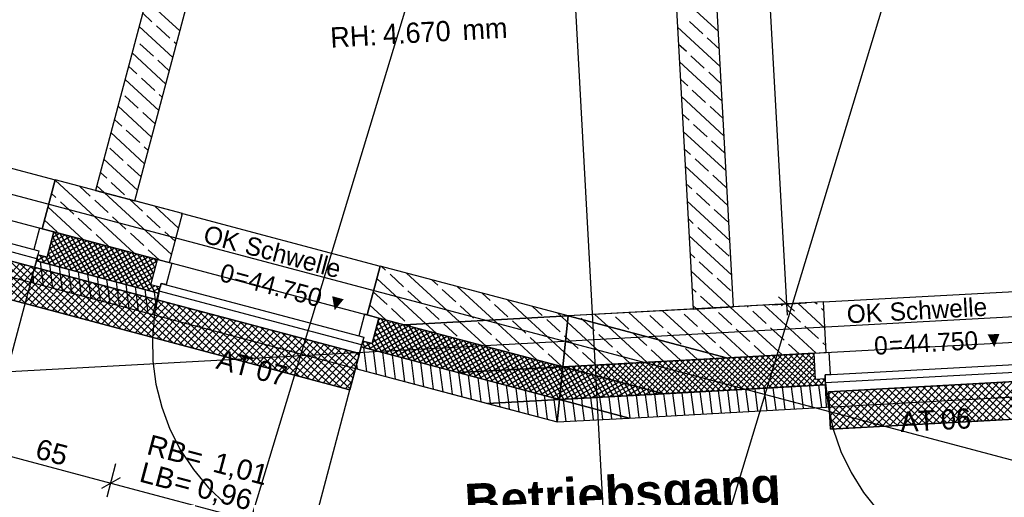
# Model space of a CAD drawing. Extents: x 199 to 1388, y 138 to 979.
# Tile 15 of 155: x 538 to 635, y 309 to 357. Entities that reach past the tile are written whole.
import ezdxf
from ezdxf.lldxf.tags import DXFTag

# ---------------------------------------------------------------- set-up
doc = ezdxf.new("R2010")
doc.units = 0
for name, color, linetype, lineweight, true_color in [('01 Allgemein Beschriftung-A07ET47SDI', 7, 'Continuous', 25, 0x848484), ('01AFU Allgemein Bemaßung-A07ET47HDI', 7, 'Continuous', 25, 0x848484), ('20 Außenwände-A07ET47EDI', 7, 'Continuous', 25, 0x848484), ('20 Dach Stb-Decke-A07ET47IDI', 7, 'Continuous', 25, 0x848484), ('20 Höhen Schwellen', 7, 'Continuous', 25, 0x848484), ('20 Innenwände-A07ET47KDI', 7, 'Continuous', 25, 0x848484), ('20 Räume Innen', 7, 'Continuous', 25, 0x848484), ('70 Bodenabläufe+Rinnen', 7, 'Continuous', 25, 0x848484), ('A-0', 7, 'Continuous', 25, 0x848484), ('UPO_Loop2', 140, 'Continuous', 30, 0x00bfff)]:
    doc.layers.add(name, color=color, linetype=linetype, lineweight=lineweight, true_color=true_color)
doc.layers.add('02 Raster Gebäude-A07ET47NDI', color=7, linetype='Continuous', lineweight=25)
doc.styles.get("Standard").update_dxf_attribs({"font": 'arial.ttf'})
tags = doc.linetypes.add('Raster-A07ET47ODI', pattern=[0.2, 0.1, -0.05, 0, -0.05]).pattern_tags.tags
tags[10:11] = [DXFTag(74, 4), DXFTag(75, 0), DXFTag(340, '0'), DXFTag(46, 1.0), DXFTag(50, 0.0), DXFTag(44, 0.0), DXFTag(45, 0.0)]
tags[8:9] = [DXFTag(74, 4), DXFTag(75, 0), DXFTag(340, '0'), DXFTag(46, 1.0), DXFTag(50, 0.0), DXFTag(44, 0.0), DXFTag(45, 0.0)]
tags[6:7] = [DXFTag(74, 4), DXFTag(75, 0), DXFTag(340, '0'), DXFTag(46, 1.0), DXFTag(50, 0.0), DXFTag(44, 0.0), DXFTag(45, 0.0)]
tags[4:5] = [DXFTag(74, 4), DXFTag(75, 0), DXFTag(340, '0'), DXFTag(46, 1.0), DXFTag(50, 0.0), DXFTag(44, 0.0), DXFTag(45, 0.0)]
tags = doc.linetypes.add('Öffnungslinie Tür Fenster-A07ET47JDI', pattern=[0.115, 0.075, -0.04]).pattern_tags.tags
tags[6:7] = [DXFTag(74, 4), DXFTag(75, 0), DXFTag(340, '0'), DXFTag(46, 1.0), DXFTag(50, 0.0), DXFTag(44, 0.0), DXFTag(45, 0.0)]
tags[4:5] = [DXFTag(74, 4), DXFTag(75, 0), DXFTag(340, '0'), DXFTag(46, 1.0), DXFTag(50, 0.0), DXFTag(44, 0.0), DXFTag(45, 0.0)]

# ---------------------------------------------------------------- blocks, each defined once
blk = doc.blocks.new('Referenz-A07ET47ZDI', base_point=(226.995, 158.1))
at = {"layer": '01AFU Allgemein Bemaßung-A07ET47HDI'}
for p, q in [((610.133, 390.405), (613.524, 328.494)), ((612.734, 329.202), (614.314, 327.786)), ((612.12, 328.417), (615.521, 328.603)), ((613.524, 328.494), (613.586, 327.37)), ((534.242, 314.135), (546.807, 310.799)), ((546.446, 309.44), (547.32, 312.732)), ((547.724, 311.331), (545.889, 310.266)), ((546.807, 310.799), (566.33, 305.615))]:
    blk.add_line(p, q, dxfattribs=at)
at = {"layer": '02 Raster Gebäude-A07ET47NDI', "linetype": 'Raster-A07ET47ODI', "ltscale": 56.250004}
for p, q in [((560.453, 946.656), (597.382, 272.02)), ((549.598, 270.755), (710.068, 800)), ((596.732, 271.128), (753.131, 786.944)), ((322.804, 396.183), (768.12, 277.957)), ((1013.211, 347.869), (329.65, 310.451))]:
    blk.add_line(p, q, dxfattribs=at)
at = {"layer": '20 Außenwände-A07ET47EDI'}
for p, q in [((521.787, 345.942), (541.31, 340.759)), ((540.027, 335.927), (541.31, 340.759)), ((549.099, 333.518), (541.298, 340.711)), ((545.305, 339.699), (541.31, 340.759)), ((541.386, 338.998), (540.95, 339.4)), ((544.777, 339.135), (543.706, 340.123)), ((552.799, 333.371), (546.192, 339.463)), ((519.707, 339.045), (539.695, 333.739)), ((543.15, 337.371), (541.827, 338.591)), ((546.541, 337.509), (545.218, 338.729)), ((549.933, 337.646), (548.678, 338.803)), ((553.875, 337.423), (549.171, 338.672)), ((539.49, 332.965), (519.502, 338.272)), ((544.127, 334.838), (540.601, 338.089)), ((553.495, 335.993), (551.164, 338.143)), ((552.592, 332.591), (553.875, 337.423)), ((553.875, 337.423), (573.399, 332.24)), ((541.523, 335.607), (540.253, 336.778)), ((544.914, 335.744), (543.591, 336.964)), ((548.306, 335.882), (546.982, 337.102)), ((551.697, 336.019), (550.374, 337.239)), ((553.844, 337.304), (553.765, 337.377)), ((518.867, 335.957), (538.893, 330.641)), ((539.776, 335.993), (539.212, 333.867)), ((541.187, 335.619), (539.776, 335.993)), ((541.187, 335.619), (540.027, 335.927)), ((540.52, 333.106), (541.187, 335.619)), ((541.039, 335.061), (541.745, 335.471)), ((541.184, 335.607), (541.198, 335.616)), ((541.187, 335.619), (551.432, 332.899)), ((543.539, 331.683), (541.268, 335.597)), ((544.086, 331.538), (541.814, 335.452)), ((550.07, 334.255), (548.747, 335.475)), ((553.147, 334.682), (552.138, 335.612)), ((540.018, 332.618), (543.932, 334.89)), ((540.565, 332.473), (544.479, 334.745)), ((540.604, 333.42), (543.385, 335.035)), ((540.749, 333.967), (542.839, 335.18)), ((540.894, 334.514), (542.292, 335.325)), ((542.446, 331.974), (540.918, 334.606)), ((542.993, 331.829), (541.063, 335.152)), ((541.112, 332.328), (545.026, 334.6)), ((544.633, 331.393), (542.361, 335.307)), ((545.179, 331.248), (542.908, 335.162)), ((545.726, 331.103), (543.454, 335.017)), ((546.273, 330.958), (544.001, 334.872)), ((546.82, 330.812), (544.548, 334.726)), ((547.366, 330.667), (545.095, 334.581)), ((546.613, 334.178), (545.356, 335.337)), ((539.212, 333.867), (539.695, 333.739)), ((539.695, 333.739), (539.49, 332.965)), ((539.695, 333.739), (539.592, 333.352)), ((541.352, 332.264), (540.628, 333.512)), ((541.899, 332.119), (540.773, 334.059)), ((541.658, 332.183), (545.572, 334.454)), ((542.205, 332.038), (546.119, 334.309)), ((542.752, 331.892), (546.666, 334.164)), ((543.299, 331.747), (547.213, 334.019)), ((543.845, 331.602), (547.759, 333.874)), ((544.392, 331.457), (548.306, 333.729)), ((544.939, 331.312), (548.853, 333.584)), ((547.913, 330.522), (545.641, 334.436)), ((548.46, 330.377), (546.188, 334.291)), ((549.007, 330.232), (546.735, 334.146)), ((549.553, 330.087), (547.282, 334.001)), ((550.1, 329.942), (547.828, 333.855)), ((550.647, 329.796), (548.375, 333.71)), ((550.766, 330.388), (548.922, 333.565)), ((551.585, 332.858), (550.511, 333.848)), ((539.49, 332.965), (534.183, 312.978)), ((538.893, 330.641), (539.458, 332.767)), ((539.458, 332.767), (539.611, 333.347)), ((539.458, 332.767), (551.52, 329.565)), ((539.471, 332.763), (540.205, 333.189)), ((539.712, 332.699), (539.525, 333.022)), ((539.592, 333.352), (540.52, 333.106)), ((539.599, 333.3), (539.659, 333.334)), ((539.611, 333.347), (540.52, 333.106)), ((540.259, 332.554), (539.833, 333.288)), ((540.157, 330.305), (539.854, 332.662)), ((540.806, 332.409), (540.38, 333.143)), ((545.486, 331.167), (549.4, 333.438)), ((546.032, 331.021), (549.946, 333.293)), ((546.579, 330.876), (550.493, 333.148)), ((547.126, 330.731), (551.04, 333.003)), ((547.673, 330.586), (551.391, 332.744)), ((550.911, 330.935), (549.469, 333.42)), ((551.056, 331.482), (550.015, 333.275)), ((551.201, 332.029), (550.562, 333.13)), ((550.765, 330.386), (551.432, 332.899)), ((551.346, 332.575), (551.109, 332.985)), ((551.432, 332.899), (552.843, 332.524)), ((551.432, 332.899), (552.592, 332.591)), ((541.096, 330.056), (540.793, 332.412)), ((542.035, 329.806), (541.733, 332.163)), ((542.975, 329.557), (542.672, 331.914)), ((543.914, 329.308), (543.612, 331.664)), ((548.219, 330.441), (551.246, 332.198)), ((548.766, 330.296), (551.101, 331.651)), ((552.843, 332.524), (552.279, 330.398)), ((572.116, 327.407), (573.399, 332.24)), ((591.956, 327.313), (573.399, 332.24)), ((573.947, 331.826), (573.537, 332.203)), ((538.893, 330.641), (550.955, 327.438)), ((539.217, 330.555), (539.104, 331.435)), ((544.854, 329.058), (544.551, 331.415)), ((545.793, 328.809), (545.49, 331.165)), ((546.733, 328.559), (546.43, 330.916)), ((547.672, 328.31), (547.369, 330.667)), ((549.313, 330.151), (550.956, 331.104)), ((577.905, 326.544), (573.07, 331.002)), ((575.711, 330.199), (574.388, 331.419)), ((581.247, 326.727), (576.023, 331.543)), ((579.103, 330.336), (578.509, 330.883)), ((548.612, 328.061), (548.309, 330.417)), ((549.551, 327.811), (549.248, 330.168)), ((549.86, 330.005), (550.811, 330.557)), ((550.49, 327.562), (550.188, 329.918)), ((550.406, 329.86), (551.14, 330.286)), ((551.693, 330.139), (550.765, 330.386)), ((551.674, 330.145), (550.765, 330.386)), ((551.194, 329.651), (550.768, 330.385)), ((550.953, 329.715), (551.67, 330.131)), ((551.59, 329.753), (551.122, 327.482)), ((551.264, 328.602), (551.127, 329.669)), ((551.578, 329.785), (551.314, 330.24)), ((551.52, 329.565), (551.674, 330.145)), ((551.59, 329.753), (551.796, 330.526)), ((571.578, 324.446), (551.59, 329.753)), ((551.796, 330.526), (551.693, 330.139)), ((552.279, 330.398), (551.796, 330.526)), ((551.796, 330.526), (571.783, 325.22)), ((574.084, 328.434), (572.761, 329.655)), ((577.476, 328.572), (576.152, 329.792)), ((580.867, 328.709), (579.544, 329.929)), ((584.589, 326.91), (580.995, 330.223)), ((617.182, 328.694), (637.351, 329.798)), ((550.955, 327.438), (551.52, 329.565)), ((551.5, 329.57), (551.525, 329.584)), ((584.258, 328.847), (583.481, 329.563)), ((587.931, 327.093), (585.967, 328.903)), ((617.182, 328.694), (608.295, 328.208)), ((616.545, 328.457), (616.338, 328.648)), ((617.455, 323.702), (617.182, 328.694)), ((573.958, 326.918), (572.374, 328.379)), ((575.849, 326.807), (574.525, 328.028)), ((579.24, 326.945), (577.917, 328.165)), ((582.631, 327.082), (581.308, 328.303)), ((586.023, 327.22), (584.699, 328.44)), ((589.414, 327.357), (588.453, 328.243)), ((604.301, 327.989), (591.956, 327.313)), ((605.855, 323.623), (601.299, 327.825)), ((602.979, 327.907), (602.97, 327.916)), ((609.767, 323.281), (604.641, 328.008)), ((606.371, 328.045), (606.312, 328.099)), ((613.109, 323.464), (607.983, 328.19)), ((609.762, 328.182), (609.654, 328.282)), ((611.526, 326.555), (610.203, 327.775)), ((616.451, 323.647), (611.325, 328.373)), ((613.153, 328.32), (612.996, 328.465)), ((614.918, 326.693), (613.594, 327.913)), ((617.323, 326.107), (614.667, 328.556)), ((617.229, 327.826), (616.986, 328.05)), ((551.122, 327.482), (550.911, 325.172)), ((550.955, 327.438), (570.981, 322.122)), ((571.864, 327.474), (571.3, 325.348)), ((573.276, 327.1), (571.864, 327.474)), ((573.276, 327.1), (572.116, 327.407)), ((572.608, 324.587), (573.276, 327.1)), ((572.937, 325.825), (574.55, 326.761)), ((573.082, 326.372), (574.003, 326.906)), ((575.25, 323.264), (573.197, 326.803)), ((573.228, 326.919), (573.456, 327.052)), ((573.276, 327.1), (575.802, 326.429)), ((575.797, 323.119), (573.525, 327.033)), ((576.344, 322.974), (574.072, 326.888)), ((576.891, 322.829), (574.619, 326.743)), ((583.902, 324.278), (581.247, 326.727)), ((588.874, 322.958), (584.589, 326.91)), ((587.787, 325.593), (586.464, 326.813)), ((591.587, 323.721), (587.931, 327.093)), ((591.178, 325.73), (589.855, 326.951)), ((591.273, 327.276), (590.939, 327.583)), ((591.894, 326.703), (591.273, 327.276)), ((596.399, 322.549), (591.894, 326.703)), ((593.425, 326.923), (593.247, 327.088)), ((594.57, 325.868), (593.425, 326.923)), ((595.911, 326.263), (594.615, 327.459)), ((597.961, 326.005), (596.638, 327.225)), ((600.883, 324.943), (597.957, 327.642)), ((601.352, 326.143), (600.029, 327.363)), ((604.744, 326.28), (603.42, 327.5)), ((608.135, 326.418), (606.812, 327.638)), ((572.276, 324.054), (576.19, 326.326)), ((572.647, 324.732), (575.643, 326.471)), ((572.792, 325.279), (575.097, 326.616)), ((572.823, 323.909), (576.737, 326.181)), ((574.704, 323.41), (573.052, 326.256)), ((573.37, 323.764), (577.284, 326.035)), ((573.916, 323.619), (577.83, 325.89)), ((574.463, 323.473), (578.377, 325.745)), ((577.437, 322.684), (575.166, 326.598)), ((577.984, 322.539), (575.712, 326.453)), ((575.802, 326.429), (591.439, 322.277)), ((578.531, 322.393), (576.259, 326.307)), ((576.444, 326.258), (576.29, 326.401)), ((579.078, 322.248), (576.806, 326.162)), ((579.624, 322.103), (577.353, 326.017)), ((580.171, 321.958), (577.899, 325.872)), ((578.93, 325.598), (577.905, 326.544)), ((580.718, 321.813), (578.446, 325.727)), ((581.005, 325.318), (579.681, 326.538)), ((584.396, 325.455), (583.073, 326.676)), ((599.741, 322.732), (595.911, 326.263)), ((603.117, 324.516), (601.794, 325.736)), ((606.508, 324.653), (605.185, 325.873)), ((609.9, 324.791), (608.576, 326.011)), ((613.291, 324.928), (611.968, 326.148)), ((616.682, 325.066), (615.359, 326.286)), ((550.911, 325.172), (550.959, 322.854)), ((571.3, 325.348), (571.783, 325.22)), ((571.546, 324.248), (571.7, 324.828)), ((571.783, 325.22), (571.578, 324.446)), ((571.642, 324.611), (571.917, 324.77)), ((571.783, 325.22), (571.681, 324.833)), ((571.681, 324.833), (572.608, 324.587)), ((571.7, 324.828), (572.608, 324.587)), ((573.61, 323.7), (572.761, 325.162)), ((574.157, 323.555), (572.906, 325.709)), ((575.01, 323.328), (578.924, 325.6)), ((575.557, 323.183), (579.471, 325.455)), ((576.103, 323.038), (580.017, 325.31)), ((576.65, 322.893), (580.564, 325.165)), ((577.197, 322.748), (581.111, 325.019)), ((577.744, 322.603), (581.658, 324.874)), ((581.235, 321.719), (578.993, 325.582)), ((581.683, 321.743), (579.54, 325.437)), ((582.131, 321.768), (580.086, 325.291)), ((582.58, 321.792), (580.633, 325.146)), ((583.028, 321.817), (581.18, 325.001)), ((583.476, 321.842), (581.727, 324.856)), ((586.16, 323.828), (584.837, 325.049)), ((589.552, 323.966), (588.228, 325.186)), ((591.74, 325.212), (591.62, 325.324)), ((592.943, 324.103), (591.74, 325.212)), ((596.334, 324.241), (595.011, 325.461)), ((599.726, 324.378), (598.402, 325.599)), ((603.083, 322.915), (600.883, 324.943)), ((571.578, 324.446), (566.271, 304.459)), ((570.981, 322.122), (571.546, 324.248)), ((571.546, 324.248), (581.1, 321.711)), ((571.97, 324.135), (571.659, 324.672)), ((571.729, 324.199), (572.463, 324.625)), ((572.098, 321.825), (571.795, 324.182)), ((572.517, 323.99), (572.091, 324.724)), ((573.063, 323.845), (572.616, 324.616)), ((573.037, 321.576), (572.734, 323.932)), ((578.29, 322.457), (582.204, 324.729)), ((578.837, 322.312), (582.751, 324.584)), ((579.384, 322.167), (583.298, 324.439)), ((579.931, 322.022), (583.845, 324.294)), ((580.477, 321.877), (584.391, 324.148)), ((581.024, 321.732), (584.938, 324.003)), ((581.858, 321.753), (585.485, 323.858)), ((583.924, 321.866), (582.273, 324.711)), ((584.373, 321.891), (582.82, 324.566)), ((584.821, 321.915), (583.367, 324.42)), ((585.269, 321.94), (583.914, 324.275)), ((585.718, 321.964), (584.46, 324.13)), ((586.166, 321.989), (585.007, 323.985)), ((586.614, 322.013), (585.554, 323.84)), ((598.07, 322.64), (596.775, 323.834)), ((601.412, 322.823), (600.167, 323.972)), ((604.754, 323.006), (603.558, 324.109)), ((608.096, 323.189), (606.949, 324.247)), ((611.438, 323.372), (610.341, 324.384)), ((614.78, 323.555), (613.732, 324.521)), ((617.417, 324.388), (617.123, 324.659)), ((550.959, 322.854), (551.267, 320.555)), ((573.976, 321.326), (573.674, 323.683)), ((574.916, 321.077), (574.613, 323.434)), ((575.855, 320.828), (575.553, 323.184)), ((576.795, 320.578), (576.492, 322.935)), ((582.738, 321.801), (586.032, 323.713)), ((583.617, 321.849), (586.578, 323.568)), ((584.497, 321.897), (587.125, 323.423)), ((585.377, 321.946), (587.672, 323.278)), ((587.062, 322.038), (586.101, 323.695)), ((586.257, 321.994), (588.219, 323.132)), ((587.511, 322.062), (586.647, 323.55)), ((587.137, 322.042), (588.765, 322.987)), ((587.959, 322.087), (587.194, 323.404)), ((588.407, 322.111), (587.741, 323.259)), ((588.016, 322.09), (589.312, 322.842)), ((588.855, 322.136), (588.288, 323.114)), ((589.304, 322.161), (588.834, 322.969)), ((589.752, 322.185), (589.381, 322.824)), ((591.316, 322.339), (589.993, 323.559)), ((591.439, 322.277), (607.594, 323.162)), ((593.057, 322.366), (591.587, 323.721)), ((594.707, 322.476), (593.384, 323.697)), ((598.935, 320.287), (601.197, 322.812)), ((599.369, 320.172), (601.762, 322.842)), ((599.802, 320.057), (602.327, 322.873)), ((600.236, 319.942), (602.891, 322.904)), ((600.67, 319.827), (603.456, 322.935)), ((601.104, 319.711), (604.021, 322.966)), ((604.754, 319.801), (601.384, 322.822)), ((601.566, 319.627), (604.586, 322.997)), ((605.319, 319.832), (601.949, 322.853)), ((602.13, 319.658), (605.151, 323.028)), ((605.884, 319.863), (602.514, 322.884)), ((602.695, 319.689), (605.716, 323.059)), ((606.449, 319.894), (603.078, 322.915)), ((603.26, 319.72), (606.28, 323.09)), ((607.013, 319.925), (603.643, 322.945)), ((603.825, 319.751), (606.845, 323.121)), ((607.578, 319.956), (604.208, 322.976)), ((604.39, 319.782), (607.41, 323.152)), ((608.143, 319.987), (604.773, 323.007)), ((604.955, 319.812), (607.975, 323.183)), ((608.708, 320.018), (605.338, 323.038)), ((605.519, 319.843), (608.54, 323.214)), ((606.425, 323.098), (605.855, 323.623)), ((609.273, 320.049), (605.903, 323.069)), ((606.084, 319.874), (609.105, 323.244)), ((609.838, 320.08), (606.467, 323.1)), ((606.649, 319.905), (609.669, 323.275)), ((610.402, 320.111), (607.032, 323.131)), ((607.214, 319.936), (610.234, 323.306)), ((607.594, 323.162), (616.257, 323.636)), ((610.967, 320.142), (607.597, 323.162)), ((607.779, 319.967), (610.799, 323.337)), ((611.532, 320.173), (608.162, 323.193)), ((608.344, 319.998), (611.364, 323.368)), ((612.097, 320.203), (608.727, 323.224)), ((608.908, 320.029), (611.929, 323.399)), ((612.662, 320.234), (609.292, 323.255)), ((609.473, 320.06), (612.494, 323.43)), ((613.227, 320.265), (609.856, 323.286)), ((610.038, 320.091), (613.058, 323.461)), ((613.791, 320.296), (610.421, 323.316)), ((610.603, 320.122), (613.623, 323.492)), ((614.356, 320.327), (610.986, 323.347)), ((611.168, 320.153), (614.188, 323.523)), ((614.921, 320.358), (611.551, 323.378)), ((611.733, 320.183), (614.753, 323.554)), ((615.486, 320.389), (612.116, 323.409)), ((612.298, 320.214), (615.318, 323.585)), ((616.051, 320.42), (612.681, 323.44)), ((612.862, 320.245), (615.883, 323.615)), ((616.616, 320.451), (613.246, 323.471)), ((613.427, 320.276), (616.267, 323.445)), ((616.391, 321.19), (613.81, 323.502)), ((613.992, 320.307), (616.298, 322.88)), ((616.36, 321.754), (614.375, 323.533)), ((616.329, 322.319), (614.94, 323.564)), ((616.298, 322.884), (615.505, 323.595)), ((616.267, 323.449), (616.07, 323.626)), ((616.257, 323.636), (617.715, 323.716)), ((616.257, 323.636), (617.455, 323.702)), ((616.399, 321.04), (616.257, 323.636)), ((617.715, 323.716), (617.835, 321.519)), ((570.981, 322.122), (590.88, 316.839)), ((571.158, 322.075), (571.096, 322.555)), ((577.734, 320.329), (577.431, 322.685)), ((578.674, 320.079), (578.371, 322.436)), ((579.613, 319.83), (579.31, 322.187)), ((580.553, 319.581), (580.25, 321.937)), ((582.664, 321.296), (583.617, 321.849)), ((583.211, 321.151), (584.497, 321.897)), ((583.998, 320.942), (583.476, 321.842)), ((583.758, 321.006), (585.377, 321.946)), ((584.545, 320.797), (583.924, 321.866)), ((584.305, 320.861), (586.257, 321.994)), ((585.092, 320.652), (584.373, 321.891)), ((585.639, 320.506), (584.821, 321.915)), ((584.851, 320.715), (587.137, 322.042)), ((586.185, 320.361), (585.269, 321.94)), ((585.398, 320.57), (588.016, 322.09)), ((586.732, 320.216), (585.718, 321.964)), ((585.945, 320.425), (588.896, 322.138)), ((587.279, 320.071), (586.166, 321.989)), ((586.492, 320.28), (589.776, 322.186)), ((587.826, 319.926), (586.614, 322.013)), ((587.038, 320.135), (590.656, 322.235)), ((588.372, 319.781), (587.062, 322.038)), ((588.919, 319.636), (587.511, 322.062)), ((587.585, 319.99), (591.433, 322.223)), ((589.466, 319.49), (587.959, 322.087)), ((590.013, 319.345), (588.407, 322.111)), ((590.559, 319.2), (588.855, 322.136)), ((588.896, 322.138), (589.859, 322.697)), ((591.106, 319.055), (589.304, 322.161)), ((591.177, 319.729), (589.752, 322.185)), ((589.776, 322.186), (590.405, 322.552)), ((590.2, 322.21), (589.928, 322.679)), ((591.247, 320.406), (590.2, 322.21)), ((590.648, 322.234), (590.475, 322.533)), ((591.316, 321.083), (590.648, 322.234)), ((590.656, 322.235), (590.952, 322.407)), ((591.097, 322.259), (591.021, 322.388)), ((591.386, 321.76), (591.097, 322.259)), ((591.332, 321.24), (592.592, 321.971)), ((591.383, 321.732), (592.046, 322.116)), ((591.433, 322.223), (591.499, 322.261)), ((591.558, 322.246), (591.595, 322.286)), ((593.348, 319.177), (591.568, 322.243)), ((591.956, 322.14), (591.782, 322.296)), ((591.992, 322.13), (592.159, 322.317)), ((593.796, 319.202), (592.115, 322.098)), ((592.807, 321.914), (592.346, 322.327)), ((592.426, 322.015), (592.724, 322.348)), ((594.244, 319.226), (592.662, 321.953)), ((592.86, 321.9), (593.289, 322.379)), ((593.659, 321.688), (592.911, 322.358)), ((593.294, 321.785), (593.854, 322.41)), ((594.51, 321.462), (593.476, 322.389)), ((593.728, 321.67), (594.419, 322.441)), ((595.362, 321.236), (594.041, 322.42)), ((594.162, 321.555), (594.984, 322.471)), ((594.596, 321.439), (595.548, 322.502)), ((596.214, 321.01), (594.606, 322.451)), ((595.03, 321.324), (596.113, 322.533)), ((597.065, 320.784), (595.171, 322.482)), ((595.464, 321.209), (596.678, 322.564)), ((597.917, 320.558), (595.736, 322.513)), ((595.897, 321.094), (597.243, 322.595)), ((598.769, 320.331), (596.3, 322.544)), ((596.331, 320.979), (597.808, 322.626)), ((596.765, 320.863), (598.373, 322.657)), ((599.62, 320.105), (596.865, 322.574)), ((597.199, 320.748), (598.937, 322.688)), ((600.472, 319.879), (597.43, 322.605)), ((597.633, 320.633), (599.502, 322.719)), ((601.323, 319.653), (597.995, 322.636)), ((598.067, 320.518), (600.067, 322.75)), ((598.501, 320.403), (600.632, 322.781)), ((601.93, 319.647), (598.56, 322.667)), ((602.495, 319.678), (599.125, 322.698)), ((603.06, 319.709), (599.689, 322.729)), ((603.624, 319.74), (600.254, 322.76)), ((604.189, 319.771), (600.819, 322.791)), ((614.557, 320.338), (616.329, 322.315)), ((617.336, 321.492), (637.985, 322.622)), ((581.1, 321.711), (591.108, 319.054)), ((581.492, 319.331), (581.189, 321.688)), ((581.265, 321.668), (581.235, 321.719)), ((581.571, 321.586), (581.858, 321.753)), ((581.811, 321.523), (581.683, 321.743)), ((582.118, 321.441), (582.738, 321.801)), ((582.431, 319.082), (582.129, 321.438)), ((582.358, 321.377), (582.131, 321.768)), ((582.905, 321.232), (582.58, 321.792)), ((583.452, 321.087), (583.028, 321.817)), ((583.371, 318.832), (583.068, 321.189)), ((584.298, 318.682), (584.008, 320.939)), ((588.132, 319.845), (591.383, 321.732)), ((588.679, 319.699), (591.332, 321.24)), ((591.13, 319.272), (594.779, 321.391)), ((591.181, 319.764), (594.233, 321.536)), ((591.231, 320.256), (593.686, 321.681)), ((591.282, 320.748), (593.139, 321.826)), ((592.451, 319.128), (591.316, 321.083)), ((592.899, 319.153), (591.386, 321.76)), ((591.598, 319.081), (595.326, 321.245)), ((592.478, 319.129), (595.873, 321.1)), ((594.692, 319.251), (593.208, 321.808)), ((593.357, 319.178), (596.42, 320.955)), ((595.141, 319.275), (593.755, 321.663)), ((595.589, 319.3), (594.302, 321.517)), ((596.037, 319.324), (594.849, 321.372)), ((596.485, 319.349), (595.395, 321.227)), ((596.934, 319.373), (595.942, 321.082)), ((597.382, 319.398), (596.489, 320.937)), ((615.122, 320.369), (616.36, 321.751)), ((615.687, 320.4), (616.391, 321.186)), ((616.251, 320.431), (616.818, 321.063)), ((617.357, 321.092), (616.399, 321.04)), ((617.337, 321.091), (616.399, 321.04)), ((617.18, 320.482), (616.549, 321.048)), ((616.816, 320.462), (617.34, 321.046)), ((617.35, 320.867), (617.113, 321.079)), ((617.835, 321.519), (617.336, 321.492)), ((617.336, 321.492), (617.357, 321.092)), ((617.379, 320.693), (617.336, 321.492)), ((617.37, 320.492), (617.337, 321.091)), ((638.028, 321.823), (617.379, 320.693)), ((551.267, 320.555), (551.831, 318.305)), ((585.199, 318.731), (584.947, 320.69)), ((586.1, 318.78), (585.886, 320.441)), ((587.001, 318.83), (586.826, 320.191)), ((587.902, 318.879), (587.765, 319.942)), ((589.225, 319.554), (591.282, 320.748)), ((589.772, 319.409), (591.231, 320.256)), ((592.003, 319.103), (591.247, 320.406)), ((594.237, 319.226), (596.966, 320.81)), ((595.117, 319.274), (597.513, 320.665)), ((595.997, 319.322), (598.06, 320.52)), ((596.877, 319.37), (598.607, 320.374)), ((597.83, 319.422), (597.036, 320.792)), ((598.278, 319.447), (597.582, 320.646)), ((597.756, 319.418), (599.153, 320.229)), ((598.727, 319.472), (598.129, 320.501)), ((598.636, 319.467), (599.7, 320.084)), ((599.175, 319.496), (598.676, 320.356)), ((599.623, 319.521), (599.222, 320.211)), ((599.516, 319.515), (600.247, 319.939)), ((600.071, 319.545), (599.769, 320.066)), ((600.52, 319.57), (600.316, 319.921)), ((601.447, 319.62), (617.37, 320.492)), ((607.105, 317.727), (606.824, 319.915)), ((608.006, 317.776), (607.725, 319.964)), ((608.907, 317.826), (608.626, 320.013)), ((609.808, 317.875), (609.527, 320.063)), ((610.709, 317.924), (610.428, 320.112)), ((611.611, 317.974), (611.329, 320.161)), ((612.512, 318.023), (612.23, 320.211)), ((613.413, 318.072), (613.132, 320.26)), ((614.314, 318.121), (614.033, 320.309)), ((615.215, 318.171), (614.934, 320.359)), ((616.116, 318.22), (615.835, 320.408)), ((617.017, 318.269), (616.736, 320.457)), ((617.49, 318.295), (617.37, 320.492)), ((617.379, 320.693), (617.636, 318.388)), ((588.803, 318.928), (588.705, 319.692)), ((589.008, 317.336), (588.803, 318.928)), ((589.704, 318.978), (589.644, 319.443)), ((589.947, 317.086), (589.704, 318.978)), ((590.319, 319.264), (591.181, 319.764)), ((590.605, 319.027), (590.584, 319.194)), ((590.883, 316.866), (590.605, 319.027)), ((590.865, 319.119), (591.13, 319.272)), ((591.108, 319.054), (601.447, 319.62)), ((591.555, 319.079), (591.177, 319.729)), ((591.523, 318.944), (591.506, 319.076)), ((591.787, 316.888), (591.523, 318.944)), ((592.463, 318.695), (592.407, 319.126)), ((593.402, 318.445), (593.308, 319.175)), ((594.341, 318.196), (594.209, 319.224)), ((595.281, 317.947), (595.11, 319.274)), ((596.22, 317.697), (596.011, 319.323)), ((597.16, 317.448), (596.912, 319.372)), ((598.095, 317.234), (597.814, 319.422)), ((598.996, 317.283), (598.715, 319.471)), ((599.897, 317.332), (599.616, 319.52)), ((600.396, 319.563), (600.794, 319.794)), ((600.798, 317.382), (600.517, 319.57)), ((600.968, 319.594), (600.863, 319.775)), ((601.276, 319.611), (601.34, 319.649)), ((601.416, 319.619), (601.409, 319.63)), ((601.699, 317.431), (601.418, 319.619)), ((602.6, 317.48), (602.319, 319.668)), ((603.501, 317.53), (603.22, 319.718)), ((604.402, 317.579), (604.121, 319.767)), ((605.303, 317.628), (605.022, 319.816)), ((606.204, 317.678), (605.923, 319.865)), ((617.49, 318.295), (638.18, 319.428)), ((551.831, 318.305), (552.642, 316.133)), ((584.31, 318.583), (584.298, 318.682)), ((585.25, 318.333), (585.199, 318.731)), ((586.189, 318.084), (586.1, 318.78)), ((587.129, 317.835), (587.001, 318.83)), ((588.068, 317.585), (587.902, 318.879)), ((592.688, 316.938), (592.463, 318.695)), ((593.589, 316.987), (593.402, 318.445)), ((594.49, 317.036), (594.341, 318.196)), ((597.988, 317.228), (617.49, 318.295)), ((617.636, 318.388), (618.149, 316.126)), ((590.88, 316.839), (597.988, 317.228)), ((595.391, 317.086), (595.281, 317.947)), ((596.293, 317.135), (596.22, 317.697)), ((597.194, 317.184), (597.16, 317.448)), ((552.642, 316.133), (553.692, 314.065)), ((590.886, 316.839), (590.883, 316.866)), ((618.149, 316.126), (618.911, 313.936)), ((553.692, 314.065), (554.967, 312.128)), ((618.911, 313.936), (619.915, 311.846)), ((554.967, 312.128), (556.451, 310.346)), ((619.915, 311.846), (621.146, 309.88)), ((556.451, 310.346), (558.125, 308.741)), ((621.146, 309.88), (622.589, 308.065))]:
    blk.add_line(p, q, dxfattribs=at)
at = {"layer": '20 Dach Stb-Decke-A07ET47IDI', "linetype": 'Öffnungslinie Tür Fenster-A07ET47JDI', "ltscale": 56.250004}
for p, q in [((457.28, 357.895), (591.439, 322.277)), ((591.439, 322.277), (773.259, 332.23))]:
    blk.add_line(p, q, dxfattribs=at)
at = {"layer": '20 Innenwände-A07ET47KDI'}
for p, q in [((600.912, 389.9), (604.301, 327.989)), ((608.295, 328.208), (604.906, 390.118)), ((558.008, 387.55), (545.305, 339.699)), ((549.171, 338.672), (562.208, 387.78)), ((606.807, 355.391), (602.588, 359.282)), ((553.627, 355.459), (550.303, 358.525)), ((550.872, 356.367), (549.955, 357.213)), ((552.931, 352.836), (549.606, 355.902)), ((552.637, 354.74), (551.313, 355.96)), ((605.271, 355.175), (603.948, 356.395)), ((606.995, 351.953), (602.776, 355.844)), ((551.01, 352.976), (549.686, 354.196)), ((553.279, 354.148), (553.078, 354.333)), ((603.644, 353.411), (602.87, 354.125)), ((606.901, 353.672), (605.712, 354.769)), ((552.235, 350.214), (548.91, 353.279)), ((605.408, 351.784), (604.085, 353.004)), ((552.583, 351.525), (551.451, 352.569)), ((607.183, 348.515), (602.964, 352.405)), ((549.383, 351.211), (548.562, 351.968)), ((607.089, 350.234), (605.85, 351.377)), ((551.539, 347.591), (548.214, 350.657)), ((551.147, 349.584), (549.824, 350.805)), ((603.782, 350.02), (603.058, 350.686)), ((551.887, 348.903), (551.588, 349.178)), ((605.546, 348.393), (604.223, 349.613)), ((549.52, 347.82), (548.197, 349.04)), ((607.371, 345.077), (603.152, 348.967)), ((550.842, 344.969), (547.518, 348.034)), ((551.19, 346.28), (549.961, 347.413)), ((603.919, 346.628), (603.246, 347.248)), ((607.277, 346.796), (605.987, 347.986)), ((547.893, 346.056), (547.169, 346.723)), ((605.683, 345.001), (604.36, 346.221)), ((550.146, 342.346), (546.821, 345.412)), ((549.658, 344.429), (548.334, 345.649)), ((607.559, 341.639), (603.341, 345.529)), ((607.448, 343.374), (606.124, 344.595)), ((548.031, 342.664), (546.708, 343.884)), ((550.494, 343.657), (550.099, 344.022)), ((604.056, 343.237), (603.435, 343.81)), ((549.45, 339.724), (546.125, 342.789)), ((549.795, 341.037), (548.472, 342.258)), ((605.821, 341.61), (604.498, 342.83)), ((546.404, 340.9), (545.777, 341.478)), ((607.748, 338.201), (603.529, 342.091)), ((548.168, 339.273), (546.845, 340.493)), ((604.194, 339.846), (603.623, 340.372)), ((607.585, 339.983), (606.262, 341.203)), ((546.192, 339.463), (545.429, 340.167)), ((605.958, 338.219), (604.635, 339.439)), ((548.678, 338.803), (548.609, 338.866)), ((607.936, 334.763), (603.717, 338.653)), ((607.723, 336.592), (606.399, 337.812)), ((604.331, 336.454), (603.811, 336.934)), ((606.096, 334.827), (604.772, 336.047)), ((608.124, 331.325), (603.905, 335.215)), ((607.86, 333.2), (606.537, 334.421)), ((604.469, 333.063), (603.999, 333.496)), ((606.233, 331.436), (604.91, 332.656)), ((607.983, 328.19), (604.093, 331.777)), ((607.998, 329.809), (606.674, 331.029)), ((604.606, 329.672), (604.187, 330.058)), ((606.312, 328.099), (605.047, 329.265)), ((604.641, 328.008), (604.282, 328.339))]:
    blk.add_line(p, q, dxfattribs=at)
at = {"layer": '70 Bodenabläufe+Rinnen'}
for p, q in [((470.821, 350.286), (571.354, 323.595)), ((570.404, 320.019), (469.871, 346.71)), ((538.462, 328.5), (532.632, 333.876)), ((539.498, 328.225), (533.667, 333.601)), ((540.534, 327.95), (534.703, 333.326)), ((541.569, 327.675), (535.739, 333.051)), ((542.605, 327.4), (536.775, 332.776)), ((537.837, 332.494), (535.001, 329.418)), ((538.383, 332.349), (535.547, 329.273)), ((538.929, 332.204), (536.094, 329.128)), ((539.476, 332.059), (536.64, 328.983)), ((540.022, 331.914), (537.186, 328.838)), ((540.568, 331.769), (537.733, 328.693)), ((543.641, 327.125), (537.811, 332.501)), ((541.115, 331.623), (538.279, 328.548)), ((544.677, 326.85), (538.847, 332.226)), ((545.713, 326.575), (539.882, 331.951)), ((546.749, 326.3), (540.918, 331.676)), ((541.661, 331.478), (538.825, 328.403)), ((542.208, 331.333), (539.372, 328.258)), ((542.754, 331.188), (539.918, 328.113)), ((543.3, 331.043), (540.465, 327.968)), ((543.847, 330.898), (541.011, 327.823)), ((544.393, 330.753), (541.557, 327.678)), ((547.784, 326.025), (541.954, 331.401)), ((544.939, 330.608), (542.104, 327.533)), ((548.82, 325.75), (542.99, 331.126)), ((549.856, 325.475), (544.026, 330.851)), ((545.486, 330.463), (542.65, 327.388)), ((546.032, 330.318), (543.196, 327.243)), ((546.578, 330.173), (543.743, 327.098)), ((547.125, 330.028), (544.289, 326.953)), ((547.671, 329.883), (544.835, 326.807)), ((550.892, 325.2), (545.062, 330.576)), ((548.218, 329.738), (545.382, 326.662)), ((551.928, 324.925), (546.097, 330.301)), ((552.963, 324.65), (547.133, 330.026)), ((553.999, 324.375), (548.169, 329.751)), ((548.764, 329.593), (545.928, 326.517)), ((549.31, 329.448), (546.475, 326.372)), ((549.857, 329.303), (547.021, 326.227)), ((550.403, 329.158), (547.567, 326.082)), ((550.949, 329.013), (548.114, 325.937)), ((551.496, 328.867), (548.66, 325.792)), ((555.035, 324.1), (549.205, 329.476)), ((552.042, 328.722), (549.206, 325.647)), ((556.071, 323.825), (550.241, 329.201)), ((557.107, 323.55), (551.276, 328.926)), ((558.143, 323.275), (552.312, 328.651)), ((552.588, 328.577), (549.753, 325.502)), ((553.135, 328.432), (550.299, 325.357)), ((553.681, 328.287), (550.845, 325.212)), ((554.228, 328.142), (551.392, 325.067)), ((554.774, 327.997), (551.938, 324.922)), ((555.32, 327.852), (552.485, 324.777)), ((555.867, 327.707), (553.031, 324.632)), ((559.178, 323), (553.348, 328.376)), ((560.214, 322.725), (554.384, 328.101)), ((561.25, 322.45), (555.42, 327.826)), ((556.413, 327.562), (553.577, 324.487)), ((556.959, 327.417), (554.124, 324.342)), ((557.506, 327.272), (554.67, 324.197)), ((558.052, 327.127), (555.216, 324.051)), ((558.599, 326.982), (555.763, 323.906)), ((559.145, 326.837), (556.309, 323.761)), ((562.286, 322.175), (556.456, 327.551)), ((563.322, 321.9), (557.491, 327.276)), ((564.357, 321.625), (558.527, 327.001)), ((565.393, 321.35), (559.563, 326.726)), ((559.691, 326.692), (556.856, 323.616)), ((560.238, 326.547), (557.402, 323.471)), ((560.784, 326.402), (557.948, 323.326)), ((561.33, 326.256), (558.495, 323.181)), ((561.877, 326.111), (559.041, 323.036)), ((562.423, 325.966), (559.587, 322.891)), ((562.969, 325.821), (560.134, 322.746)), ((566.429, 321.075), (560.599, 326.451)), ((567.465, 320.8), (561.635, 326.176)), ((568.501, 320.525), (562.67, 325.901)), ((563.516, 325.676), (560.68, 322.601)), ((564.062, 325.531), (561.226, 322.456)), ((564.609, 325.386), (561.773, 322.311)), ((565.155, 325.241), (562.319, 322.166)), ((565.701, 325.096), (562.866, 322.021)), ((566.248, 324.951), (563.412, 321.876)), ((569.537, 320.25), (563.706, 325.626)), ((566.794, 324.806), (563.958, 321.731)), ((570.428, 320.108), (564.742, 325.351)), ((570.573, 320.654), (565.778, 325.076)), ((570.718, 321.201), (566.814, 324.801)), ((567.34, 324.661), (564.505, 321.586)), ((567.887, 324.516), (565.051, 321.441)), ((568.433, 324.371), (565.597, 321.295)), ((568.979, 324.226), (566.144, 321.15)), ((569.526, 324.081), (566.69, 321.005)), ((570.072, 323.936), (567.236, 320.86)), ((570.619, 323.791), (567.783, 320.715)), ((570.863, 321.747), (567.85, 324.526)), ((571.008, 322.293), (568.885, 324.251)), ((571.153, 322.84), (569.921, 323.976)), ((617.667, 319.827), (692.6, 323.929)), ((571.165, 323.646), (568.329, 320.57)), ((571.174, 322.918), (568.876, 320.425)), ((571.354, 323.595), (570.404, 320.019)), ((571.298, 323.386), (570.957, 323.701)), ((570.899, 321.882), (569.422, 320.28)), ((636.612, 320.864), (633.014, 316.962)), ((637.329, 320.904), (633.73, 317.001)), ((638.045, 320.943), (634.446, 317.04)), ((570.624, 320.846), (569.968, 320.135)), ((619.422, 319.923), (617.76, 318.122)), ((620.138, 319.963), (617.799, 317.425)), ((620.854, 320.002), (617.837, 316.729)), ((692.802, 320.235), (617.869, 316.133)), ((621.571, 320.041), (617.972, 316.138)), ((622.287, 320.08), (618.688, 316.178)), ((623.108, 316.42), (619.315, 319.918)), ((623.003, 320.119), (619.405, 316.217)), ((623.805, 316.458), (620.011, 319.956)), ((623.719, 320.159), (620.121, 316.256)), ((624.501, 316.496), (620.708, 319.994)), ((624.436, 320.198), (620.837, 316.295)), ((625.197, 316.534), (621.404, 320.032)), ((625.152, 320.237), (621.554, 316.335)), ((625.893, 316.572), (622.1, 320.07)), ((625.868, 320.276), (622.27, 316.374)), ((626.59, 316.61), (622.796, 320.108)), ((626.585, 320.315), (622.986, 316.413)), ((627.286, 316.648), (623.493, 320.146)), ((627.301, 320.355), (623.702, 316.452)), ((627.982, 316.686), (624.189, 320.184)), ((628.017, 320.394), (624.419, 316.491)), ((628.678, 316.725), (624.885, 320.222)), ((628.733, 320.433), (625.135, 316.531)), ((629.375, 316.763), (625.581, 320.261)), ((629.45, 320.472), (625.851, 316.57)), ((630.071, 316.801), (626.278, 320.299)), ((630.166, 320.511), (626.567, 316.609)), ((630.767, 316.839), (626.974, 320.337)), ((630.882, 320.551), (627.284, 316.648)), ((631.463, 316.877), (627.67, 320.375)), ((631.598, 320.59), (628, 316.687)), ((632.16, 316.915), (628.366, 320.413)), ((632.315, 320.629), (628.716, 316.727)), ((632.856, 316.953), (629.063, 320.451)), ((633.031, 320.668), (629.433, 316.766)), ((633.552, 316.991), (629.759, 320.489)), ((633.747, 320.708), (630.149, 316.805)), ((634.248, 317.029), (630.455, 320.527)), ((634.464, 320.747), (630.865, 316.844)), ((634.945, 317.068), (631.151, 320.565)), ((635.18, 320.786), (631.581, 316.883)), ((635.641, 317.106), (631.848, 320.604)), ((635.896, 320.825), (632.298, 316.923)), ((636.337, 317.144), (632.544, 320.642)), ((637.034, 317.182), (633.24, 320.68)), ((637.73, 317.22), (633.936, 320.718)), ((638.426, 317.258), (634.633, 320.756)), ((617.869, 316.133), (617.667, 319.827)), ((617.989, 319.845), (617.684, 319.514)), ((621.02, 316.305), (617.692, 319.374)), ((618.706, 319.884), (617.722, 318.818)), ((621.716, 316.343), (617.923, 319.841)), ((622.412, 316.382), (618.619, 319.879)), ((620.323, 316.267), (617.731, 318.658)), ((619.627, 316.229), (617.77, 317.941)), ((618.931, 316.191), (617.809, 317.225)), ((618.235, 316.153), (617.849, 316.509))]:
    blk.add_line(p, q, dxfattribs=at)
at = {"layer": 'A-0', "linetype": 'Continuous', "ltscale": 312.5}
for p, q in [((600.912, 389.9), (604.301, 327.989)), ((608.295, 328.208), (604.906, 390.118)), ((558.008, 387.55), (545.305, 339.699)), ((549.171, 338.672), (562.208, 387.78)), ((571.354, 323.595), (470.821, 350.286)), ((469.871, 346.71), (570.404, 320.019)), ((541.31, 340.759), (540.027, 335.927)), ((553.875, 337.423), (541.31, 340.759)), ((545.305, 339.699), (549.171, 338.672)), ((552.592, 332.591), (553.875, 337.423)), ((540.027, 335.927), (541.187, 335.619)), ((541.187, 335.619), (540.52, 333.106)), ((551.432, 332.899), (541.187, 335.619)), ((541.187, 335.619), (551.432, 332.899)), ((539.458, 332.767), (538.893, 330.641)), ((539.611, 333.347), (539.458, 332.767)), ((539.458, 332.767), (551.52, 329.565)), ((551.52, 329.565), (539.458, 332.767)), ((540.52, 333.106), (539.611, 333.347)), ((550.765, 330.386), (551.432, 332.899)), ((551.432, 332.899), (552.592, 332.591)), ((573.399, 332.24), (572.116, 327.407)), ((591.956, 327.313), (573.399, 332.24)), ((538.893, 330.641), (550.955, 327.438)), ((551.674, 330.145), (550.765, 330.386)), ((551.52, 329.565), (551.674, 330.145)), ((550.955, 327.438), (551.52, 329.565)), ((617.182, 328.694), (591.956, 327.313)), ((617.455, 323.702), (617.182, 328.694)), ((604.301, 327.989), (608.295, 328.208)), ((572.116, 327.407), (573.276, 327.1)), ((573.276, 327.1), (572.608, 324.587)), ((573.276, 327.1), (575.802, 326.429)), ((591.439, 322.277), (573.276, 327.1)), ((575.802, 326.429), (591.956, 327.313)), ((591.956, 327.313), (575.802, 326.429)), ((591.956, 327.313), (591.439, 322.277)), ((591.439, 322.277), (591.956, 327.313)), ((607.594, 323.162), (591.956, 327.313)), ((591.956, 327.313), (607.594, 323.162)), ((575.802, 326.429), (591.439, 322.277)), ((571.7, 324.828), (571.546, 324.248)), ((572.608, 324.587), (571.7, 324.828)), ((571.546, 324.248), (570.981, 322.122)), ((591.108, 319.054), (571.546, 324.248)), ((571.546, 324.248), (581.1, 321.711)), ((692.6, 323.929), (617.667, 319.827)), ((570.404, 320.019), (571.354, 323.595)), ((616.257, 323.636), (591.439, 322.277)), ((591.439, 322.277), (607.594, 323.162)), ((607.594, 323.162), (616.257, 323.636)), ((616.257, 323.636), (617.455, 323.702)), ((616.399, 321.04), (616.257, 323.636)), ((570.981, 322.122), (584, 318.665)), ((591.439, 322.277), (581.1, 321.711)), ((581.1, 321.711), (591.439, 322.277)), ((591.108, 319.054), (591.439, 322.277)), ((591.439, 322.277), (591.108, 319.054)), ((591.439, 322.277), (601.447, 319.62)), ((601.447, 319.62), (591.439, 322.277)), ((581.1, 321.711), (591.108, 319.054)), ((617.337, 321.091), (616.399, 321.04)), ((617.37, 320.492), (617.337, 321.091)), ((617.37, 320.492), (591.108, 319.054)), ((601.447, 319.62), (617.37, 320.492)), ((617.49, 318.295), (617.37, 320.492)), ((617.869, 316.133), (692.802, 320.235)), ((584, 318.665), (591.108, 319.054)), ((591.108, 319.054), (584, 318.665)), ((590.88, 316.839), (591.108, 319.054)), ((591.108, 319.054), (590.88, 316.839)), ((591.108, 319.054), (601.447, 319.62)), ((591.108, 319.054), (597.988, 317.228)), ((597.988, 317.228), (591.108, 319.054)), ((617.667, 319.827), (617.869, 316.133)), ((584, 318.665), (590.88, 316.839)), ((597.988, 317.228), (617.49, 318.295)), ((590.88, 316.839), (597.988, 317.228))]:
    blk.add_line(p, q, dxfattribs=at)
at = {"layer": '01 Allgemein Beschriftung-A07ET47SDI', "insert": (581.656, 310.7), "char_height": 3.5, "attachment_point": 1, "rotation": 3.1332}
blk.add_mtext('{\\fArial|b1|i0;Betriebsgang}', dxfattribs=at)
at = {"layer": '01AFU Allgemein Bemaßung-A07ET47HDI', "linetype": 'ByBlock', "ltscale": 40.625, "char_height": 2, "attachment_point": 1, "rotation": 345.13163}
for s, insert in [('{\\fArial;65}', (539.745, 315.225)), ('{\\fArial;RB}', (550.759, 315.621)), ('{\\fArial;=}', (554.522, 314.622)), ('{\\fArial;1,01}', (557.276, 313.891)), ('{\\fArial;LB}', (550.025, 312.919)), ('{\\fArial;=}', (553.422, 312.017)), ('{\\fArial;0,96}', (555.696, 311.413))]:
    blk.add_mtext(s, dxfattribs=dict(at, insert=insert))
at = {"layer": '20 Außenwände-A07ET47EDI', "linetype": 'Continuous', "ltscale": 56.250004, "char_height": 2, "attachment_point": 1}
for s, insert, rotation in [('{\\fCentury Gothic;AT}', (557.617, 324.069), 345.13163), ('{\\fCentury Gothic;07}', (561.517, 323.034), 345.13163), ('{\\fCentury Gothic;AT}', (624.702, 317.83), 3.1332), ('{\\fCentury Gothic;06}', (628.731, 318.051), 3.1332)]:
    blk.add_mtext(s, dxfattribs=dict(at, insert=insert, rotation=rotation))
at = {"layer": '20 Höhen Schwellen', "attachment_point": 1}
for s, insert, char_height, rotation in [('{\\fCentury Gothic;OK}', (556.287, 336.319), 1.8, 345.14163), ('{\\fCentury Gothic;Schwelle}', (560.388, 335.231), 1.8, 345.14163), ('{\\fCentury Gothic;0}', (557.898, 332.531), 1.8, 345.14163), ('{\\fCentury Gothic;=}', (559.305, 332.158), 1.8, 345.14163), ('{\\fCentury Gothic;44.750}', (560.705, 331.787), 1.8, 345.14163), ('{\\fCentury Gothic;▼}', (568.344, 329.605), 1.5, 345.14163), ('{\\fCentury Gothic;Schwelle}', (623.673, 328.6), 1.8, 3.1332), ('{\\fCentury Gothic;OK}', (619.436, 328.368), 1.8, 3.1332), ('{\\fCentury Gothic;44.750}', (625.038, 325.422), 1.8, 3.1332), ('{\\fCentury Gothic;▼}', (632.977, 325.706), 1.5, 3.1332), ('{\\fCentury Gothic;0}', (622.138, 325.263), 1.8, 3.1332), ('{\\fCentury Gothic;=}', (623.592, 325.343), 1.8, 3.1332)]:
    blk.add_mtext(s, dxfattribs=dict(at, insert=insert, char_height=char_height, rotation=rotation))
at = {"layer": '20 Räume Innen', "linetype": 'Continuous', "ltscale": 40.625, "char_height": 2, "attachment_point": 1, "rotation": 3.1332}
for s, insert in [('{\\fCentury Gothic;RH:}', (568.427, 355.797)), ('{\\fCentury Gothic;4.670}', (573.624, 356.112)), ('{\\fCentury Gothic;mm}', (581.465, 356.541))]:
    blk.add_mtext(s, dxfattribs=dict(at, insert=insert))

msp = doc.modelspace()

# ---------------------------------------------------------------- block references
at = {"layer": 'UPO_Loop2', "color": 219, "lineweight": 80, "ltscale": 4000.00006, "true_color": 0x642165}
msp.add_blockref('Referenz-A07ET47ZDI', (226.995, 158.1), dxfattribs=at)

doc.saveas('drawing.dxf')
